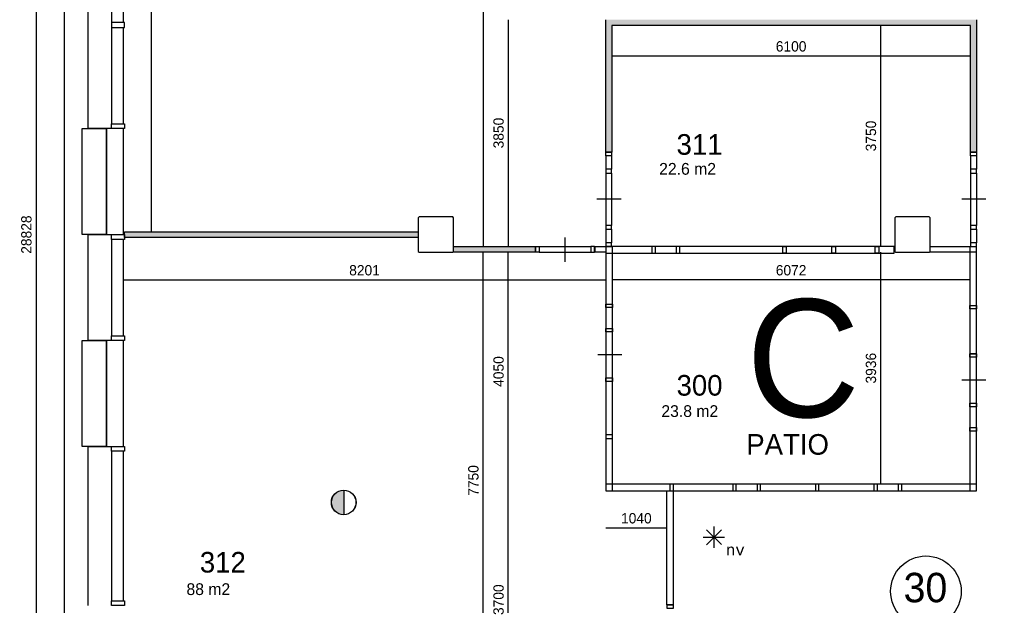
# Model space of a CAD drawing. Extents: x 425211 to 560437, y -104998 to -15578.
# Tile 24 of 33: x 511864 to 528597, y -37593 to -27648. Entities that reach past the tile are written whole.
import ezdxf
from ezdxf.enums import TextEntityAlignment as Align

# ---------------------------------------------------------------- set-up
doc = ezdxf.new("R2010")
doc.units = 0
doc.header["$MEASUREMENT"] = 0
doc.header["$PDMODE"] = 35
doc.header["$PDSIZE"] = -0.5
doc.layers.get('0').update_dxf_attribs({"linetype": 'CONTINUOUS'})
doc.layers.get('DEFPOINTS').update_dxf_attribs({"linetype": 'CONTINUOUS'})
for name, color, linetype in [('AA$1A---_ARCEER', 252, 'CONTINUOUS'), ('AL21----_BUITENWAND', 252, 'CONTINUOUS'), ('AL22----_BINNENWAND', 252, 'CONTINUOUS'), ('AL31----_BUITENKOZIJN', 252, 'CONTINUOUS'), ('AL32----_BINNENKOZIJN', 252, 'CONTINUOUS'), ('AM$1A---_MAATVOERING', 252, 'CONTINUOUS'), ('AT$1A---_TEKST', 252, 'CONTINUOUS'), ('Betonpalen', 252, 'CONTINUOUS'), ('Brandweer', 252, 'CONTINUOUS'), ('COMPARTIMENTERING', 252, 'CONTINUOUS'), ('LAYER01', 252, 'CONTINUOUS'), ('M2', 252, 'CONTINUOUS')]:
    doc.layers.add(name, color=color, linetype=linetype)
doc.styles.add('B-01', font='b-gbp')
doc.styles.add('MONOTXT', font='MONOTXT')
doc.dimstyles.new('BBA_STAND', dxfattribs={"dimtxt": 175, "dimasz": 1, "dimexe": 1, "dimexo": 0.001, "dimgap": 75, "dimtad": 1, "dimdec": 0, "dimzin": 0, "dimdsep": 46, "dimtxsty": 'B-01', "dimblk": 'NONE', "dimblk1": 'NONE', "dimblk2": 'PIJL1', "dimcen": 1, "dimse1": 1, "dimse2": 1, "dimclrd": 256, "dimclre": 1, "dimclrt": 256, "dimadec": 0, "dimazin": 0, "dimtfac": 1, "dimtdec": 0, "dimtmove": 0, "dimatfit": 0, "dimldrblk": 'PIJL1', "dimfxl": 1, "dimtolj": 1, "dimtzin": 0, "dimarcsym": 0})

# ---------------------------------------------------------------- blocks, each defined once
blk = doc.blocks.new('*D6')
at = {"layer": 'AM$1A---_MAATVOERING', "lineweight": -2, "transparency": 16777216}
blk.add_line((514101, -31248), (514101, -17884), dxfattribs=at)
at = {"layer": 'DEFPOINTS', "color": 0, "transparency": 16777216}
for p in [(513623, -17884), (514101, -17884), (513643, -31248)]:
    blk.add_point(p, dxfattribs=at)
at = {"layer": 'AM$1A---_MAATVOERING', "transparency": 16777216, "insert": (513938, -24566), "char_height": 175, "attachment_point": 5, "rotation": 90, "style": 'B-01'}
blk.add_mtext('\\A1;13364', dxfattribs=at)
blk = doc.blocks.new('_None')
blk = doc.blocks.new('PIJL1')
at = {"color": 1, "linetype": 'ByBlock'}
blk.add_line((0, 83), (0, -83), dxfattribs=at)
blk.add_solid([(-100, 17), (-100, -17), (0, 0)], dxfattribs=at)
blk = doc.blocks.new('*D10')
at = {"layer": 'AM$1A---_MAATVOERING', "lineweight": -2, "transparency": 16777216}
blk.add_line((520166, -27648), (520166, -31498), dxfattribs=at)
at = {"layer": 'DEFPOINTS', "color": 0, "transparency": 16777216}
for p in [(521824, -27648), (520166, -31498), (520847, -31498)]:
    blk.add_point(p, dxfattribs=at)
at = {"layer": 'AM$1A---_MAATVOERING', "transparency": 16777216, "insert": (520003, -29573), "char_height": 175, "attachment_point": 5, "rotation": 90, "style": 'B-01'}
blk.add_mtext('\\A1;3850', dxfattribs=at)
blk = doc.blocks.new('*D11')
at = {"layer": 'AM$1A---_MAATVOERING', "lineweight": -2, "transparency": 16777216}
blk.add_line((519738, -17884), (519738, -31498), dxfattribs=at)
at = {"layer": 'DEFPOINTS', "color": 0, "transparency": 16777216}
for p in [(519857, -17884), (519738, -31498), (519857, -31498)]:
    blk.add_point(p, dxfattribs=at)
at = {"layer": 'AM$1A---_MAATVOERING', "transparency": 16777216, "insert": (519575, -24691), "char_height": 175, "attachment_point": 5, "rotation": 90, "style": 'B-01'}
blk.add_mtext('\\A1;13614', dxfattribs=at)
blk = doc.blocks.new('*D37')
at = {"layer": 'AM$1A---_MAATVOERING', "lineweight": -2, "transparency": 16777216}
blk.add_line((512141, -16884), (512141, -45712), dxfattribs=at)
at = {"layer": 'DEFPOINTS', "color": 0, "transparency": 16777216}
for p in [(512623, -16884), (512141, -45712), (512623, -45712)]:
    blk.add_point(p, dxfattribs=at)
at = {"layer": 'AM$1A---_MAATVOERING', "transparency": 16777216, "insert": (511978, -31298), "char_height": 175, "attachment_point": 5, "rotation": 90, "style": 'B-01'}
blk.add_mtext('\\A1;28828', dxfattribs=at)
blk = doc.blocks.new('*D38')
at = {"layer": 'AM$1A---_MAATVOERING', "lineweight": -2, "transparency": 16777216}
blk.add_line((519738, -39348), (519738, -31598), dxfattribs=at)
at = {"layer": 'DEFPOINTS', "color": 0, "transparency": 16777216}
for p in [(519738, -31598), (519935, -31598), (519839, -39348)]:
    blk.add_point(p, dxfattribs=at)
at = {"layer": 'AM$1A---_MAATVOERING', "transparency": 16777216, "insert": (519575, -35473), "char_height": 175, "attachment_point": 5, "rotation": 90, "style": 'B-01'}
blk.add_mtext('\\A1;7750', dxfattribs=at)
blk = doc.blocks.new('*D39')
at = {"layer": 'AM$1A---_MAATVOERING', "lineweight": -2, "transparency": 16777216}
blk.add_line((520166, -39348), (520166, -35648), dxfattribs=at)
at = {"layer": 'DEFPOINTS', "color": 0, "transparency": 16777216}
for p in [(520166, -35648), (522864, -35648), (522870, -39348)]:
    blk.add_point(p, dxfattribs=at)
at = {"layer": 'AM$1A---_MAATVOERING', "transparency": 16777216, "insert": (520003, -37498), "char_height": 175, "attachment_point": 5, "rotation": 90, "style": 'B-01'}
blk.add_mtext('\\A1;3700', dxfattribs=at)
blk = doc.blocks.new('*D40')
at = {"layer": 'AM$1A---_MAATVOERING', "lineweight": -2, "transparency": 16777216}
blk.add_line((520166, -35648), (520166, -31598), dxfattribs=at)
at = {"layer": 'DEFPOINTS', "color": 0, "transparency": 16777216}
for p in [(520166, -31598), (521824, -31598), (521824, -35648)]:
    blk.add_point(p, dxfattribs=at)
at = {"layer": 'AM$1A---_MAATVOERING', "transparency": 16777216, "insert": (520003, -33623), "char_height": 175, "attachment_point": 5, "rotation": 90, "style": 'B-01'}
blk.add_mtext('\\A1;4050', dxfattribs=at)
blk = doc.blocks.new('*D42')
at = {"layer": 'AM$1A---_MAATVOERING', "lineweight": -2, "transparency": 16777216}
blk.add_line((513623, -32066), (521824, -32066), dxfattribs=at)
at = {"layer": 'DEFPOINTS', "color": 0, "transparency": 16777216}
for p in [(521824, -32066), (513623, -32198), (521824, -32198)]:
    blk.add_point(p, dxfattribs=at)
at = {"layer": 'AM$1A---_MAATVOERING', "transparency": 16777216, "insert": (517724, -31904), "char_height": 175, "attachment_point": 5, "style": 'B-01'}
blk.add_mtext('\\A1;8201', dxfattribs=at)
blk = doc.blocks.new('*D43')
at = {"layer": 'AM$1A---_MAATVOERING', "lineweight": -2, "transparency": 16777216}
blk.add_line((521824, -36278), (522864, -36278), dxfattribs=at)
at = {"layer": 'DEFPOINTS', "color": 0, "transparency": 16777216}
for p in [(521824, -35648), (522864, -35648), (522864, -36278)]:
    blk.add_point(p, dxfattribs=at)
at = {"layer": 'AM$1A---_MAATVOERING', "transparency": 16777216, "insert": (522344, -36116), "char_height": 175, "attachment_point": 5, "style": 'B-01'}
blk.add_mtext('\\A1;1040', dxfattribs=at)
blk = doc.blocks.new('*D44')
at = {"layer": 'AM$1A---_MAATVOERING', "lineweight": -2, "transparency": 16777216}
blk.add_line((528024, -28265), (521924, -28265), dxfattribs=at)
at = {"layer": 'DEFPOINTS', "color": 0, "transparency": 16777216}
for p in [(521924, -27748), (528024, -27748), (521924, -28265)]:
    blk.add_point(p, dxfattribs=at)
at = {"layer": 'AM$1A---_MAATVOERING', "transparency": 16777216, "insert": (524974, -28102), "char_height": 175, "attachment_point": 5, "style": 'B-01'}
blk.add_mtext('\\A1;6100', dxfattribs=at)
blk = doc.blocks.new('*D45')
at = {"layer": 'AM$1A---_MAATVOERING', "lineweight": -2, "transparency": 16777216}
blk.add_line((526495, -27748), (526495, -31498), dxfattribs=at)
at = {"layer": 'DEFPOINTS', "color": 0, "transparency": 16777216}
for p in [(526944, -27748), (526495, -31498), (526944, -31498)]:
    blk.add_point(p, dxfattribs=at)
at = {"layer": 'AM$1A---_MAATVOERING', "transparency": 16777216, "insert": (526332, -29623), "char_height": 175, "attachment_point": 5, "rotation": 90, "style": 'B-01'}
blk.add_mtext('\\A1;3750', dxfattribs=at)
blk = doc.blocks.new('*D46')
at = {"layer": 'AM$1A---_MAATVOERING', "lineweight": -2, "transparency": 16777216}
blk.add_line((526495, -31598), (526495, -35534), dxfattribs=at)
at = {"layer": 'DEFPOINTS', "color": 0, "transparency": 16777216}
for p in [(526930, -31598), (526495, -35534), (526930, -35534)]:
    blk.add_point(p, dxfattribs=at)
at = {"layer": 'AM$1A---_MAATVOERING', "transparency": 16777216, "insert": (526332, -33566), "char_height": 175, "attachment_point": 5, "rotation": 90, "style": 'B-01'}
blk.add_mtext('\\A1;3936', dxfattribs=at)
blk = doc.blocks.new('*D47')
at = {"layer": 'AM$1A---_MAATVOERING', "lineweight": -2, "transparency": 16777216}
blk.add_line((528010, -32066), (521938, -32066), dxfattribs=at)
at = {"layer": 'DEFPOINTS', "color": 0, "transparency": 16777216}
for p in [(521938, -31722), (528010, -31722), (521938, -32066)]:
    blk.add_point(p, dxfattribs=at)
at = {"layer": 'AM$1A---_MAATVOERING', "transparency": 16777216, "insert": (524974, -31904), "char_height": 175, "attachment_point": 5, "style": 'B-01'}
blk.add_mtext('\\A1;6072', dxfattribs=at)

msp = doc.modelspace()

# ---------------------------------------------------------------- hatches: boundary and pattern name
at = {"layer": 'AA$1A---_ARCEER'}
h = msp.add_hatch(color=256, dxfattribs=at)
h.paths.add_polyline_path([(521337.4, -23248), (521337.4, -23148), (520787.4, -23148), (520787.4, -17904), (520687.4, -17904), (520687.4, -23248)])
h.paths.add_polyline_path([(521587.4, -44712), (521587.4, -39448), (522977.4, -39448), (522977.4, -39348), (521537.4, -39348), (519237.4, -39348), (519237.4, -39448), (521487.4, -39448), (521487.4, -44712)])
h.paths.add_polyline_path([(517195.5, -44678), (517195.5, -40547.9), (517464.6, -40345), (517404.4, -40265.1), (517095.5, -40498.1), (517095.5, -44678)])
h.paths.add_polyline_path([(520632.5, -31598), (520632.5, -31498), (519237.4, -31498), (519237.4, -31598)])
h = msp.add_hatch(color=256, dxfattribs=at)
h.paths.add_polyline_path([(528024.4, -27748), (528024.4, -29898), (528124.4, -29898), (528124.4, -27648), (521824.4, -27648), (521824.4, -29898), (521924.4, -29898), (521924.4, -27748)])
h.paths.add_polyline_path([(526937.4, -39498), (526937.4, -40098), (527137.4, -40098), (527137.4, -39298), (524737.4, -39298), (524737.4, -42698), (524737.4, -44898), (527137.4, -44898), (527137.4, -44798), (527137.4, -43998), (526937.4, -43998), (526937.4, -44698), (524937.4, -44698), (524937.4, -42798), (526937.4, -42798), (526937.4, -43098), (527137.4, -43098), (527137.4, -42698), (527137.4, -41098), (527037.4, -41098), (526937.4, -41098), (526937.4, -42598), (524937.4, -42598), (524937.4, -39498)])
h.paths.add_polyline_path([(533337.4, -45112), (533337.4, -45012), (524737.4, -45012), (524737.4, -45112)])
msp.add_hatch(color=256, dxfattribs=at).paths.add_polyline_path([(518637.4, -31348), (518637.4, -31248), (513643.4, -31248), (513643.4, -31348)])
at = {"layer": 'Brandweer'}
msp.add_hatch(color=256, dxfattribs=at).paths.add_polyline_path([(517370, -36054.2), (517370, -35637.8, 1)])

# ---------------------------------------------------------------- linework, layer by layer
at = {"layer": 'AL21----_BUITENWAND'}
for p, q in [((513023.4, -24998), (513023.4, -29498)), ((513423.4, -25078), (513423.4, -29418)), ((513623.4, -26878), (513623.4, -27698)), ((513623.4, -27778), (513623.4, -29418)), ((513023.4, -31298), (513023.4, -33098)), ((513423.4, -31378), (513423.4, -33018)), ((513623.4, -31378), (513623.4, -33018)), ((513023.4, -34898), (513023.4, -37598)), ((513423.4, -34978), (513423.4, -37518)), ((513623.4, -34978), (513623.4, -37518))]:
    msp.add_line(p, q, dxfattribs=at)
msp.add_lwpolyline([(512623.4, -45712), (512623.4, -16884)], dxfattribs=at)
msp.add_lwpolyline([(513423.4, -27698), (513423.4, -27778), (513643.4, -27778), (513643.4, -27698)], close=True, dxfattribs=at)
at = {"layer": 'AL22----_BINNENWAND'}
for p, q in [((520632.5, -31498), (520632.5, -31598)), ((521637.4, -31498), (521637.4, -31598)), ((528124.4, -33320.2), (528010.4, -33320.2)), ((528124.4, -34634), (528010.4, -34634)), ((522974.6, -37588), (522864.4, -37588))]:
    msp.add_line(p, q, dxfattribs=at)
for points in [[(521824.4, -29898), (521824.4, -27648)], [(528024.4, -27748), (521924.4, -27748)], [(521924.4, -27748), (521924.4, -29898)], [(528024.4, -29898), (528024.4, -27748)], [(528124.4, -27648), (528124.4, -29898)], [(521924.4, -29898), (521824.4, -29898)], [(528124.4, -29898), (528024.4, -29898)], [(513643.4, -31248), (518637.4, -31248)], [(513643.4, -31348), (513643.4, -31248)], [(518637.4, -31248), (518637.4, -31348)], [(518637.4, -31348), (513643.4, -31348)], [(519237.4, -31498), (520632.5, -31498)], [(519237.4, -31598), (519237.4, -31498)], [(520632.5, -31598), (519237.4, -31598)], [(520632.5, -31498), (520632.5, -31598)], [(521632.5, -31498), (521824.4, -31498)], [(521632.5, -31598), (521632.5, -31498)], [(521824.4, -31598), (521632.5, -31598)], [(526724.4, -31498), (521824.4, -31498)], [(526724.4, -31498), (521824.4, -31498)], [(521824.4, -31498), (521824.4, -35648)], [(521824.4, -31498), (521824.4, -31598)], [(521824.4, -31612), (526724.4, -31612)], [(521824.4, -31612), (526724.4, -31612)], [(521938.4, -35648), (521938.4, -31498)], [(521938.4, -35648), (521938.4, -31498)], [(526724.4, -31612), (526724.4, -31498)], [(526724.4, -31612), (526724.4, -31498)], [(527337.4, -31498), (528124.4, -31498)], [(527337.4, -31498), (528124.4, -31498)], [(527337.4, -31598), (527337.4, -31498)], [(527337.4, -31598), (527337.4, -31498)], [(528124.4, -31598), (527337.4, -31598)], [(528124.4, -31598), (527337.4, -31598)], [(528010.4, -31498), (528010.4, -32561)], [(528010.4, -31498), (528010.4, -33320.2)], [(528124.4, -32561), (528124.4, -31498)], [(528124.4, -33320.2), (528124.4, -31498)], [(528010.4, -34634), (528010.4, -35648)], [(528124.4, -35648), (528124.4, -34634)], [(528124.4, -35534), (521824.4, -35534)], [(528124.4, -35534), (521824.4, -35534)], [(528010.4, -35534), (528010.4, -35648)], [(528124.4, -35648), (528124.4, -35534)], [(521824.4, -35648), (528124.4, -35648)], [(521824.4, -35648), (528124.4, -35648)], [(522864.4, -37588), (522864.4, -35648)], [(522864.4, -37588), (522864.4, -35648)], [(522974.6, -37588), (522974.6, -35648)], [(522974.6, -37588), (522974.6, -35648)]]:
    msp.add_lwpolyline(points, dxfattribs=at)
for points in [[(522608.4, -31498), (522608.4, -31612), (522668.4, -31612), (522668.4, -31498)], [(522608.4, -31498), (522608.4, -31612), (522668.4, -31612), (522668.4, -31498)], [(523021.4, -31498), (523021.4, -31612), (523081.4, -31612), (523081.4, -31498)], [(523021.4, -31498), (523021.4, -31612), (523081.4, -31612), (523081.4, -31498)], [(524891.4, -31498), (524891.4, -31612), (524831.4, -31612), (524831.4, -31498)], [(524891.4, -31498), (524891.4, -31612), (524831.4, -31612), (524831.4, -31498)], [(525728.4, -31498), (525728.4, -31612), (525668.4, -31612), (525668.4, -31498)], [(525728.4, -31498), (525728.4, -31612), (525668.4, -31612), (525668.4, -31498)], [(526463.4, -31498), (526463.4, -31612), (526403.4, -31612), (526403.4, -31498)], [(526463.4, -31498), (526463.4, -31612), (526403.4, -31612), (526403.4, -31498)], [(521824.4, -32477), (521938.4, -32477), (521938.4, -32537), (521824.4, -32537)], [(521824.4, -32477), (521938.4, -32477), (521938.4, -32537), (521824.4, -32537)], [(528010.4, -32501), (528124.4, -32501), (528124.4, -32561), (528010.4, -32561)], [(528010.4, -32501), (528124.4, -32501), (528124.4, -32561), (528010.4, -32561)], [(521824.4, -32890), (521938.4, -32890), (521938.4, -32950), (521824.4, -32950)], [(521824.4, -32890), (521938.4, -32890), (521938.4, -32950), (521824.4, -32950)], [(521824.4, -34760), (521938.4, -34760), (521938.4, -34700), (521824.4, -34700)], [(521824.4, -34760), (521938.4, -34760), (521938.4, -34700), (521824.4, -34700)], [(522914.6, -35534), (522914.6, -35648), (522974.6, -35648), (522974.6, -35534)], [(522914.6, -35534), (522914.6, -35648), (522974.6, -35648), (522974.6, -35534)], [(523982.4, -35534), (523982.4, -35648), (524042.4, -35648), (524042.4, -35534)], [(523982.4, -35534), (523982.4, -35648), (524042.4, -35648), (524042.4, -35534)], [(524395.4, -35534), (524395.4, -35648), (524455.4, -35648), (524455.4, -35534)], [(524395.4, -35534), (524395.4, -35648), (524455.4, -35648), (524455.4, -35534)], [(525386.4, -35534), (525386.4, -35648), (525446.4, -35648), (525446.4, -35534)], [(525386.4, -35534), (525386.4, -35648), (525446.4, -35648), (525446.4, -35534)], [(526381.4, -35534), (526381.4, -35648), (526441.4, -35648), (526441.4, -35534)], [(526381.4, -35534), (526381.4, -35648), (526441.4, -35648), (526441.4, -35534)], [(526794.4, -35534), (526794.4, -35648), (526854.4, -35648), (526854.4, -35534)], [(526794.4, -35534), (526794.4, -35648), (526854.4, -35648), (526854.4, -35534)]]:
    msp.add_lwpolyline(points, close=True, dxfattribs=at)
at = {"layer": 'AL31----_BUITENKOZIJN'}
for p, q in [((513423.4, -29498), (513023.4, -29498)), ((513423.4, -29498), (513023.4, -29498)), ((513023.4, -31298), (513423.4, -31298)), ((513023.4, -31298), (513423.4, -31298)), ((513423.4, -33098), (513023.4, -33098)), ((513423.4, -33098), (513023.4, -33098)), ((513023.4, -34898), (513423.4, -34898)), ((513023.4, -34898), (513423.4, -34898))]:
    msp.add_line(p, q, dxfattribs=at)
for points in [[(513423.4, -29498), (513423.4, -29418), (513643.4, -29418), (513643.4, -29498)], [(513423.4, -29498), (513423.4, -29418), (513643.4, -29418), (513643.4, -29498)], [(512923.4, -31298), (512923.4, -29498), (513337.4, -29498), (513337.4, -31298)], [(512923.4, -31298), (512923.4, -29498), (513337.4, -29498), (513337.4, -31298)], [(513423.4, -31378), (513423.4, -31298), (513643.4, -31298), (513643.4, -31378)], [(513423.4, -31378), (513423.4, -31298), (513643.4, -31298), (513643.4, -31378)], [(512923.4, -34898), (512923.4, -33098), (513337.4, -33098), (513337.4, -34898)], [(512923.4, -34898), (512923.4, -33098), (513337.4, -33098), (513337.4, -34898)], [(513423.4, -33098), (513423.4, -33018), (513643.4, -33018), (513643.4, -33098)], [(513423.4, -33098), (513423.4, -33018), (513643.4, -33018), (513643.4, -33098)], [(513423.4, -34978), (513423.4, -34898), (513643.4, -34898), (513643.4, -34978)], [(513423.4, -34978), (513423.4, -34898), (513643.4, -34898), (513643.4, -34978)], [(513423.4, -37598), (513423.4, -37518), (513643.4, -37518), (513643.4, -37598)], [(513423.4, -37598), (513423.4, -37518), (513643.4, -37518), (513643.4, -37598)]]:
    msp.add_lwpolyline(points, close=True, dxfattribs=at)
for points in [[(513337.4, -31298), (513337.4, -29498)], [(513337.4, -31298), (513337.4, -29498)], [(513623.4, -29498), (513623.4, -31298)], [(513623.4, -29498), (513623.4, -31298)], [(513337.4, -34898), (513337.4, -33098)], [(513337.4, -34898), (513337.4, -33098)], [(513623.4, -33098), (513623.4, -34898)], [(513623.4, -33098), (513623.4, -34898)]]:
    msp.add_lwpolyline(points, dxfattribs=at)
at = {"layer": 'AL32----_BINNENKOZIJN'}
for points in [[(521924.1, -29898), (521924.1, -29957.8), (521825.1, -29957.8), (521825.1, -29898)], [(528124.1, -29898), (528124.1, -29957.8), (528025.1, -29957.8), (528025.1, -29898)], [(521924.1, -30252.9), (521924.1, -30189), (521825.1, -30189), (521825.1, -30252.9)], [(528124.1, -30252.9), (528124.1, -30189), (528025.1, -30189), (528025.1, -30252.9)], [(521924.1, -31202.9), (521924.1, -31143.1), (521825.1, -31143.1), (521825.1, -31202.9)], [(528124.1, -31202.9), (528124.1, -31143.1), (528025.1, -31143.1), (528025.1, -31202.9)], [(521924.1, -31498), (521924.1, -31438.3), (521825.1, -31438.3), (521825.1, -31498)], [(528124.1, -31498), (528124.1, -31438.3), (528025.1, -31438.3), (528025.1, -31498)], [(520632.5, -31498), (520692.5, -31498), (520692.5, -31598), (520632.5, -31598)], [(521632.5, -31498), (521572.8, -31498), (521572.8, -31597.8), (521632.5, -31597.8)], [(528010.4, -33320.2), (528124.4, -33320.2), (528124.4, -33380.2), (528010.4, -33380.2)], [(521824.4, -33790.6), (521824.4, -33730.8), (521938.6, -33730.8), (521938.6, -33790.8)], [(528010.4, -34161), (528124.4, -34161), (528124.4, -34221), (528010.4, -34221)], [(528010.4, -34161), (528124.4, -34161), (528124.4, -34221), (528010.4, -34221)], [(528010.4, -34574), (528124.4, -34574), (528124.4, -34634), (528010.4, -34634)], [(528010.4, -34574), (528124.4, -34574), (528124.4, -34634), (528010.4, -34634)], [(522969.3, -37588), (522969.3, -37647.8), (522870.3, -37647.8), (522870.3, -37588)]]:
    msp.add_lwpolyline(points, close=True, dxfattribs=at)
for points in [[(521825.1, -29957.8), (521825.1, -30189)], [(521924.1, -29957.8), (521924.1, -30189)], [(528025.1, -29957.8), (528025.1, -30189)], [(528124.1, -29957.8), (528124.1, -30189)], [(521825.1, -30252.9), (521825.1, -31143.1)], [(521924.1, -30252.9), (521924.1, -31143.1)], [(528025.1, -30252.9), (528025.1, -31143.1)], [(528124.1, -30252.9), (528124.1, -31143.1)], [(522085.4, -30698), (521874.4, -30698), (521674.4, -30698)], [(528285.3, -30698), (528074.3, -30698), (527874.3, -30698)], [(528285.4, -30698), (528074.4, -30698), (527874.4, -30698)], [(521825.1, -31202.9), (521825.1, -31438.3)], [(521924.1, -31202.9), (521924.1, -31438.3)], [(528025.1, -31202.9), (528025.1, -31438.3)], [(528124.1, -31202.9), (528124.1, -31438.3)], [(521132.6, -31759), (521132.6, -31548), (521132.6, -31348)], [(520692.5, -31498), (521572.8, -31498)], [(520692.5, -31598), (521572.8, -31597.8)], [(522099.6, -33340.4), (521888.6, -33340.4), (521688.6, -33340.4)], [(528010.4, -33320.2), (528010.4, -34634)], [(528010.4, -33320.2), (528010.4, -34634)], [(528124.4, -34634), (528124.4, -33320.2)], [(528124.4, -34634), (528124.4, -33320.2)], [(528285.5, -33770.6), (528074.5, -33770.6), (527874.5, -33770.6)], [(528285.6, -33770.6), (528074.6, -33770.6), (527874.6, -33770.6)]]:
    msp.add_lwpolyline(points, dxfattribs=at)
at = {"layer": 'Betonpalen'}
for p, q in [((518652.4, -30998), (518637.4, -31013)), ((518637.4, -31013), (518637.4, -31583)), ((519222.4, -30998), (518652.4, -30998)), ((519237.4, -31013), (519222.4, -30998)), ((519237.4, -31583), (519237.4, -31013)), ((526752.4, -30998), (526737.4, -31013)), ((526737.4, -31013), (526737.4, -31583)), ((527322.4, -30998), (526752.4, -30998)), ((527337.4, -31013), (527322.4, -30998)), ((527337.4, -31583), (527337.4, -31013)), ((518637.4, -31583), (518652.4, -31598)), ((518652.4, -31598), (519222.4, -31598)), ((519222.4, -31598), (519237.4, -31583)), ((526737.4, -31583), (526752.4, -31598)), ((526752.4, -31598), (527322.4, -31598)), ((527322.4, -31598), (527337.4, -31583))]:
    msp.add_line(p, q, dxfattribs=at)
at = {"layer": 'Brandweer'}
for p, q in [((517370, -35636.5), (517370, -36055.5)), ((523533.7, -36308.9, 2600), (523788.2, -36563.3, 2600)), ((523533.7, -36564.6, 2600), (523789.4, -36308.9, 2600)), ((523660.9, -36256.2, 2600), (523660.9, -36616, 2600)), ((523480.1, -36437, 2600), (523841.8, -36437, 2600))]:
    msp.add_line(p, q, dxfattribs=at)
for radius in [209.5, 208.2]:
    msp.add_circle((517370, -35846), radius, dxfattribs=at)
at = {"layer": 'COMPARTIMENTERING'}
msp.add_circle((527265.4, -37355.7), 600, dxfattribs=at)

# ---------------------------------------------------------------- texts
at = {"layer": 'AT$1A---_TEKST', "insert": (524212.4, -32396.5), "char_height": 2000, "width": 2054.902, "attachment_point": 1, "style": 'B-01'}
msp.add_mtext('C', dxfattribs=at)
at = {"layer": 'Brandweer', "style": 'MONOTXT'}
msp.add_text('nv', height=185.94, dxfattribs=at).set_placement((524026.5, -36652.5, 2600), align=Align.MIDDLE)
at = {"layer": 'LAYER01', "style": 'B-01'}
for s, height, rotation, p in [('311', 350, 0, (523027.4, -29941.4)), ('300', 350, 0, (523027.4, -34032.3)), ('PATIO', 350, 0, (524212.4, -35035.5)), ('312', 350, 0, (514925.4, -37037)), ('30', 500, 360, (526885, -37541.6))]:
    msp.add_text(s, height=height, rotation=rotation, dxfattribs=at).set_placement(p)
at = {"layer": 'M2', "char_height": 200, "width": 1805, "attachment_point": 1, "style": 'B-01'}
for s, insert in [('22.6 m2', (522731, -30081)), ('23.8 m2', (522769, -34195)), ('88 m2', (514698, -37219))]:
    msp.add_mtext(s, dxfattribs=dict(at, insert=insert))

# ---------------------------------------------------------------- dimensions: what is measured, and where the dimension line sits
at = {"layer": 'AM$1A---_MAATVOERING'}
for base, p1, p2, picture, middle in [((512141, -45712), (512623.4, -16884), (512623.4, -45712), '*D37', (511978.5, -31298)), ((514101, -17884), (513643.4, -31248), (513623.4, -17884), '*D6', (513938.5, -24566)), ((519738, -31498), (519857.4, -17884), (519857.4, -31498), '*D11', (519575.5, -24691)), ((526495, -31498), (526944.4, -27748), (526944.4, -31498), '*D45', (526332.5, -29623)), ((519738, -31598), (519839, -39348), (519934.9, -31598), '*D38', (519575.5, -35473)), ((520166, -31598), (521824.4, -35648), (521824.4, -31598), '*D40', (520003.5, -33623)), ((526495, -35534), (526930.4, -31598), (526930.4, -35534), '*D46', (526332.5, -33566)), ((520166, -35648), (522870.3, -39348), (522864.4, -35648), '*D39', (520003.5, -37498))]:
    dim = msp.add_linear_dim(base=base, p1=p1, p2=p2, angle=270, dimstyle='BBA_STAND', dxfattribs=at)
    dim.commit()
    dim.dimension.update_dxf_attribs({"geometry": picture, "text_midpoint": middle})
dim = msp.add_linear_dim(base=(520166, -31498), p1=(521824.4, -27648), p2=(520847, -31498), angle=270, dimstyle='BBA_STAND', override={"dimtmove": 1}, dxfattribs=at)
dim.commit()
dim.dimension.update_dxf_attribs({"geometry": '*D10', "text_midpoint": (520003.5, -29573)})
for base, p1, p2, picture, middle in [((521924.4, -28265), (528024.4, -27748), (521924.4, -27748), '*D44', (524974.4, -28102.5)), ((521824.4, -32066), (513623.4, -32198.1), (521824.4, -32198.1), '*D42', (517723.9, -31903.5)), ((521938.4, -32066), (528010.4, -31722), (521938.4, -31722), '*D47', (524974.4, -31903.5)), ((522864.4, -36278), (521824.4, -35648), (522864.4, -35648), '*D43', (522344.4, -36115.5))]:
    dim = msp.add_linear_dim(base=base, p1=p1, p2=p2, dimstyle='BBA_STAND', dxfattribs=at)
    dim.commit()
    dim.dimension.update_dxf_attribs({"geometry": picture, "text_midpoint": middle})

doc.saveas('drawing.dxf')
